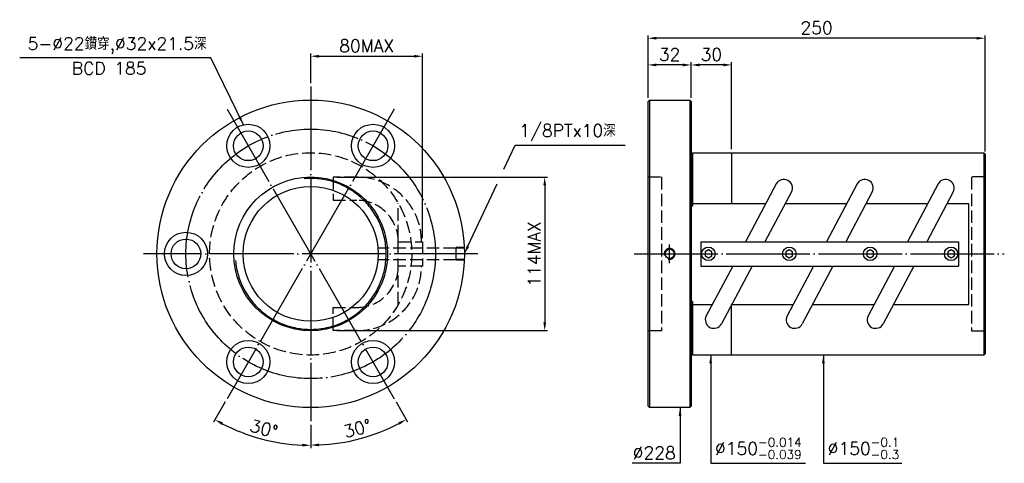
# Model space of a CAD drawing. Header units: millimetres. Extents: x -286 to 444, y 139 to 468.
import ezdxf

# ---------------------------------------------------------------- set-up
doc = ezdxf.new("R2010")
doc.units = ezdxf.units.MM
doc.header["$LTSCALE"] = 3.1
for name, pattern in [('CENTER', [22, 20, -1, 0, -1]), ('DASHED', [4, 3, -1]), ('THIN', [200000, 200000, 0])]:
    doc.linetypes.add(name, pattern=pattern)
for name, color, linetype in [('NT', 7, 'Continuous'), ('NT-DIM', 2, 'Continuous'), ('SH', 7, 'Continuous'), ('SH-DIM', 2, 'Continuous')]:
    doc.layers.add(name, color=color, linetype=linetype)
doc.styles.get("Standard").update_dxf_attribs({"font": 'simplex.shx', "bigfont": 'chineset.shx'})
doc.dimstyles.new('ISO-25', dxfattribs={"dimscale": 3.1, "dimtxt": 3, "dimasz": 2, "dimexe": 0.646, "dimexo": 0.862, "dimgap": 1, "dimtad": 1, "dimdec": 3, "dimdsep": 46, "dimtxsty": 'Standard', "dimcen": 1.5, "dimclrd": 256, "dimclre": 256, "dimclrt": 256, "dimazin": 2, "dimtfac": 1, "dimtdec": 3, "dimtmove": 0, "dimatfit": 3, "dimfxl": 0, "dimtolj": 1, "dimlwd": -1, "dimlwe": -1, "dimarcsym": 0})

# ---------------------------------------------------------------- blocks, each defined once
blk = doc.blocks.new('*D19')
at = {"layer": 'Defpoints', "color": 0}
for p in [(180.24, 433.96), (180.24, 406.9), (212.24, 406.9)]:
    blk.add_point(p, dxfattribs=at)
at = {"layer": 'SH-DIM'}
for p, q in [((180.24, 409.57), (180.24, 435.97)), ((206.04, 433.96), (186.44, 433.96)), ((212.24, 409.57), (212.24, 435.97))]:
    blk.add_line(p, q, dxfattribs=at)
for points in [[(186.44, 435), (186.44, 432.93), (180.24, 433.96)], [(206.04, 435), (206.04, 432.93), (212.24, 433.96)]]:
    blk.add_solid(points, dxfattribs=at)
at = {"layer": 'SH-DIM', "insert": (196.24, 441.71), "char_height": 9.3, "attachment_point": 5}
blk.add_mtext('\\A1;32', dxfattribs=at)
blk = doc.blocks.new('*D21')
at = {"layer": 'Defpoints', "color": 0}
for p in [(-69.97, 417.9), (-7.97, 401.28), (-131.97, 186.51), (-69.97, 169.9), (-118.52, 160.53)]:
    blk.add_point(p, dxfattribs=at)
at = {"layer": 'SH-DIM'}
for p, q in [((-133.31, 184.2), (-141.94, 169.25)), ((-69.97, 167.22), (-69.97, 149.97))]:
    blk.add_line(p, q, dxfattribs=at)
blk.add_arc((-69.97, 293.9), 141.93, 242.50314, 267.49686, dxfattribs=at)
for points in [[(-136, 167.1), (-135, 168.91), (-140.94, 170.98)], [(-76.15, 153.14), (-76.19, 151.07), (-69.97, 151.97)]]:
    blk.add_solid(points, dxfattribs=at)
at = {"layer": 'SH-DIM', "insert": (-104.7, 164.29), "char_height": 9.3, "attachment_point": 5, "rotation": 345}
blk.add_mtext('\\A1;30°', dxfattribs=at)
blk = doc.blocks.new('*D22')
at = {"layer": 'Defpoints', "color": 0}
for p in [(-69.97, 417.9), (-131.97, 401.28), (-7.97, 186.51), (-69.97, 169.9), (-45.35, 154.27)]:
    blk.add_point(p, dxfattribs=at)
at = {"layer": 'SH-DIM'}
for p, q in [((-6.64, 184.2), (1.92, 169.38)), ((-69.97, 167.22), (-69.97, 150.12))]:
    blk.add_line(p, q, dxfattribs=at)
blk.add_arc((-69.97, 293.9), 141.78, 272.50577, 297.49423, dxfattribs=at)
for points in [[(-5.02, 169.04), (-4.02, 167.23), (0.92, 171.11)], [(-63.75, 151.22), (-63.8, 153.29), (-69.97, 152.12)]]:
    blk.add_solid(points, dxfattribs=at)
at = {"layer": 'SH-DIM', "insert": (-35.28, 164.44), "char_height": 9.3, "attachment_point": 5, "rotation": 15}
blk.add_mtext('\\A1;30°', dxfattribs=at)
blk = doc.blocks.new('*D23')
at = {"layer": 'Defpoints', "color": 0}
for p in [(13.03, 440.42), (-69.97, 417.9), (13.03, 302.9)]:
    blk.add_point(p, dxfattribs=at)
at = {"layer": 'SH-DIM'}
for p, q in [((-69.97, 420.57), (-69.97, 442.42)), ((-63.77, 440.42), (6.83, 440.42)), ((13.03, 305.57), (13.03, 442.42))]:
    blk.add_line(p, q, dxfattribs=at)
for points in [[(-63.77, 441.45), (-63.77, 439.38), (-69.97, 440.42)], [(6.83, 441.45), (6.83, 439.38), (13.03, 440.42)]]:
    blk.add_solid(points, dxfattribs=at)
at = {"layer": 'SH-DIM', "insert": (-28.47, 448.17), "char_height": 9.3, "attachment_point": 5}
blk.add_mtext('\\A1;80MAX', dxfattribs=at)
blk = doc.blocks.new('*D24')
at = {"layer": 'Defpoints', "color": 0}
for p in [(-53.34, 350.81), (-53.34, 236.98), (103.61, 236.98)]:
    blk.add_point(p, dxfattribs=at)
at = {"layer": 'SH-DIM'}
for p, q in [((-50.66, 350.81), (105.61, 350.81)), ((103.61, 344.61), (103.61, 243.18)), ((-50.66, 236.98), (105.61, 236.98))]:
    blk.add_line(p, q, dxfattribs=at)
for points in [[(102.57, 344.61), (104.64, 344.61), (103.61, 350.81)], [(102.57, 243.18), (104.64, 243.18), (103.61, 236.98)]]:
    blk.add_solid(points, dxfattribs=at)
at = {"layer": 'SH-DIM', "insert": (95.86, 293.9), "char_height": 9.3, "attachment_point": 5, "rotation": 90}
blk.add_mtext('\\A1;114MAX', dxfattribs=at)
blk = doc.blocks.new('*D25')
at = {"layer": 'Defpoints', "color": 0}
for p in [(180.24, 453.79), (180.24, 406.9), (430.24, 367.18)]:
    blk.add_point(p, dxfattribs=at)
at = {"layer": 'SH-DIM'}
for p, q in [((180.24, 409.57), (180.24, 455.79)), ((424.04, 453.79), (186.44, 453.79)), ((430.24, 369.85), (430.24, 455.79))]:
    blk.add_line(p, q, dxfattribs=at)
for points in [[(186.44, 454.82), (186.44, 452.75), (180.24, 453.79)], [(424.04, 454.82), (424.04, 452.75), (430.24, 453.79)]]:
    blk.add_solid(points, dxfattribs=at)
at = {"layer": 'SH-DIM', "insert": (305.24, 461.54), "char_height": 9.3, "attachment_point": 5}
blk.add_mtext('\\A1;250', dxfattribs=at)
blk = doc.blocks.new('*D26')
at = {"layer": 'Defpoints', "color": 0}
for p in [(212.24, 433.96), (212.24, 406.9), (242.24, 368.9)]:
    blk.add_point(p, dxfattribs=at)
at = {"layer": 'SH-DIM'}
for p, q in [((212.24, 409.57), (212.24, 435.97)), ((236.04, 433.96), (218.44, 433.96)), ((242.24, 371.57), (242.24, 435.97))]:
    blk.add_line(p, q, dxfattribs=at)
for points in [[(218.44, 435), (218.44, 432.93), (212.24, 433.96)], [(236.04, 435), (236.04, 432.93), (242.24, 433.96)]]:
    blk.add_solid(points, dxfattribs=at)
at = {"layer": 'SH-DIM', "insert": (227.24, 441.71), "char_height": 9.3, "attachment_point": 5}
blk.add_mtext('\\A1;30', dxfattribs=at)

msp = doc.modelspace()

# ---------------------------------------------------------------- linework, layer by layer
at = {"layer": 'NT', "color": 3, "linetype": 'CENTER'}
for p, q in [((-69.9734, 417.8966), (-69.9734, 169.8966)), ((-131.9734, 401.2838), (-7.9734, 186.5095)), ((-7.9734, 401.2838), (-131.9734, 186.5095)), ((54.0266, 293.8966), (-193.9734, 293.8966))]:
    msp.add_line(p, q, dxfattribs=at)
at = {"layer": 'NT', "color": 7, "linetype": 'Continuous'}
for p, q in [((180.2429, 406.8966), (181.2429, 407.8966)), ((180.2429, 180.8966), (180.2429, 406.8966)), ((181.2429, 407.8966), (211.2429, 407.8966)), ((181.2429, 407.8966), (181.2429, 179.8966)), ((211.2429, 407.8966), (212.2429, 406.8966)), ((211.2429, 407.8966), (211.2429, 179.8966)), ((212.2429, 406.8966), (212.2429, 180.8966)), ((212.2429, 367.8966), (213.2429, 367.8966)), ((213.2429, 368.8966), (213.2429, 329.2661)), ((213.2429, 368.8966), (429.2429, 368.8966)), ((242.2429, 368.8966), (242.2429, 331.3132)), ((429.2429, 368.8966), (429.2429, 218.8966)), ((429.2429, 368.8966), (430.2429, 367.8966)), ((430.2429, 367.8966), (430.2429, 219.8966)), ((275.3478, 345.7395), (252.6003, 302.8966)), ((335.3478, 345.7395), (312.6003, 302.8966)), ((395.3478, 345.7395), (372.6003, 302.8966)), ((286.5648, 339.7838), (266.9794, 302.8966)), ((346.5648, 339.7838), (326.9794, 302.8966)), ((406.5648, 339.7838), (386.9794, 302.8966)), ((213.2429, 329.2661), (212.2429, 329.2661)), ((213.2429, 331.3132), (267.6882, 331.3132)), ((282.0673, 331.3132), (327.6882, 331.3132)), ((342.0673, 331.3132), (387.6882, 331.3132)), ((402.0673, 331.3132), (418.2429, 331.3132)), ((418.2429, 256.48), (418.2429, 331.3132)), ((219.5113, 302.8966), (410.5113, 302.8966)), ((219.5113, 302.8966), (219.5113, 284.8966)), ((410.5113, 302.8966), (410.5113, 284.8966)), ((219.5113, 284.8966), (410.5113, 284.8966)), ((243.0432, 284.8966), (223.4578, 248.0095)), ((257.4223, 284.8966), (234.6748, 242.0538)), ((303.0432, 284.8966), (283.4578, 248.0095)), ((317.4223, 284.8966), (294.6748, 242.0538)), ((363.0432, 284.8966), (343.4578, 248.0095)), ((377.4223, 284.8966), (354.6748, 242.0538)), ((213.2429, 258.5271), (212.2429, 258.5271)), ((213.2429, 258.5271), (213.2429, 218.8966)), ((213.2429, 256.48), (227.9553, 256.48)), ((242.2429, 218.8966), (242.2429, 256.3077)), ((242.3344, 256.48), (287.9553, 256.48)), ((302.3344, 256.48), (347.9553, 256.48)), ((362.3344, 256.48), (418.2429, 256.48)), ((212.2429, 219.8966), (213.2429, 219.8966)), ((430.2429, 219.8966), (429.2429, 218.8966)), ((429.2429, 218.8966), (213.2429, 218.8966)), ((181.2429, 179.8966), (180.2429, 180.8966)), ((211.2429, 179.8966), (181.2429, 179.8966)), ((212.2429, 180.8966), (211.2429, 179.8966))]:
    msp.add_line(p, q, dxfattribs=at)
at = {"layer": 'NT', "color": 1, "linetype": 'DASHED'}
for p, q in [((180.2429, 350.8966), (190.2429, 350.8966)), ((190.2429, 350.8966), (190.2429, 236.8966)), ((430.2429, 350.8966), (420.2429, 350.8966)), ((420.2429, 350.8966), (420.2429, 236.8966)), ((-4.9734, 256.48), (-4.9734, 331.3132)), ((-4.9734, 302.8966), (13.0266, 302.8966)), ((13.0266, 302.8966), (13.0266, 284.8966)), ((13.0266, 284.8966), (-4.9734, 284.8966)), ((190.2429, 236.8966), (180.2429, 236.8966)), ((420.2429, 236.8966), (430.2429, 236.8966))]:
    msp.add_line(p, q, dxfattribs=at)
for points in [[(-35.6894, 350.8126), (-53.3369, 350.8126), (-53.3369, 333.6126), (-35.6894, 333.6126)], [(-35.6894, 236.9806), (-53.3369, 236.9806), (-53.3369, 254.1806), (-35.6894, 254.1806)]]:
    msp.add_lwpolyline(points, dxfattribs=at)
at = {"layer": 'NT', "color": 7, "linetype": 'Continuous'}
for points in [[(225.0113, 296.7834), (222.5113, 295.34), (222.5113, 292.4532), (225.0113, 291.0099), (227.5113, 292.4532), (227.5113, 295.34)], [(285.0113, 296.7834), (282.5113, 295.34), (282.5113, 292.4532), (285.0113, 291.0099), (287.5113, 292.4532), (287.5113, 295.34)], [(345.0113, 296.7834), (342.5113, 295.34), (342.5113, 292.4532), (345.0113, 291.0099), (347.5113, 292.4532), (347.5113, 295.34)], [(405.0113, 296.7834), (402.5113, 295.34), (402.5113, 292.4532), (405.0113, 291.0099), (407.5113, 292.4532), (407.5113, 295.34)]]:
    msp.add_lwpolyline(points, close=True, dxfattribs=at)
for centre, radius in [((-69.9734, 293.8966), 114), ((-116.2234, 374.004), 16), ((-23.7234, 374.004), 16), ((-116.2234, 374.004), 11), ((-23.7234, 374.004), 11), ((-69.9734, 293.8966), 57), ((-69.9734, 293.8966), 50), ((-162.4734, 293.8966), 16), ((-162.4734, 293.8966), 11), ((225.0113, 293.8966), 5), ((285.0113, 293.8966), 5), ((345.0113, 293.8966), 5), ((405.0113, 293.8966), 5), ((-116.2234, 213.7893), 16), ((-23.7234, 213.7893), 16), ((-116.2234, 213.7893), 11), ((-23.7234, 213.7893), 11)]:
    msp.add_circle(centre, radius, dxfattribs=at)
at = {"layer": 'NT', "color": 3, "linetype": 'CENTER'}
msp.add_circle((-69.9734, 293.8966), 92.5, dxfattribs=at)
at = {"layer": 'NT', "color": 1, "linetype": 'DASHED'}
msp.add_circle((-69.9734, 293.8966), 75, dxfattribs=at)
for centre, radius, start, end in [((-35.6894, 302.8966), 47.916, 0, 90), ((-35.6894, 302.8966), 30.716, 0, 90), ((-35.6894, 284.8966), 47.916, 270, 0), ((-35.6894, 284.8966), 30.716, 270, 0)]:
    msp.add_arc(centre, radius, start, end, dxfattribs=at)
at = {"layer": 'NT', "color": 5, "linetype": 'THIN'}
msp.add_arc((-69.9734, 293.8966), 55.967, 185, 95, dxfattribs=at)
at = {"layer": 'NT', "color": 7, "linetype": 'Continuous'}
for centre, start, end in [((280.9563, 342.7616), 332.0338154, 152.0338154), ((340.9563, 342.7616), 332.0338154, 152.0338154), ((400.9563, 342.7616), 332.0338154, 152.0338154), ((229.0663, 245.0316), 152.0338154, 332.0338154), ((289.0663, 245.0316), 152.0338154, 332.0338154), ((349.0663, 245.0316), 152.0338154, 332.0338154)]:
    msp.add_arc(centre, 6.35, start, end, dxfattribs=at)
at = {"layer": 'NT-DIM', "color": 7, "linetype": 'Continuous'}
msp.add_circle((196.2429, 293.8966), 3.4, dxfattribs=at)
at = {"layer": 'NT-DIM', "color": 5, "linetype": 'THIN'}
msp.add_arc((196.2429, 293.8966), 4, 255, 195, dxfattribs=at)
at = {"layer": 'SH', "color": 3, "linetype": 'CENTER'}
for p, q in [((196.2429, 286.8966), (196.2429, 300.8966)), ((170.0058, 293.8966), (444.484, 293.8966))]:
    msp.add_line(p, q, dxfattribs=at)
at = {"layer": 'SH-DIM', "color": 1, "linetype": 'DASHED'}
for p, q in [((37.8296, 298.1966), (-19.9734, 298.1966)), ((44.0266, 298.7606), (37.8296, 298.567)), ((37.8296, 289.2263), (37.8296, 298.567)), ((44.0266, 298.1796), (37.8296, 297.986)), ((37.8296, 289.5966), (-19.9734, 289.5966)), ((44.0266, 289.6136), (37.8296, 289.8073)), ((44.0266, 289.0326), (37.8296, 289.2263))]:
    msp.add_line(p, q, dxfattribs=at)
at = {"layer": 'SH-DIM'}
for points in [[(73.3934, 356.812), (81.6245, 374.4464), (81.7245, 374.4464), (163.2208, 374.4464)], [(46.6489, 299.5147), (68.2522, 345.7975)]]:
    msp.add_lwpolyline(points, dxfattribs=at)
msp.add_solid([(47.5853, 299.0777), (44.0266, 293.8966), (45.7126, 299.9518)], dxfattribs=at)

# ---------------------------------------------------------------- texts
at = {"layer": 'SH-DIM', "char_height": 9.3}
for s, insert, attachment_point in [('5-%%C22鑽穿,%%C32x21.5深', (-147.1738, 442.305), 9), ('BCD 185', (-191.7326, 426.8347), 9), ('1/8PTx10深', (84.8245, 377.5464), 7), ('%%C228', (200.7959, 141.7337), 9), ('\\A1;%%C150{\\H0.7x;\\S-0.014^ -0.039;}', (229.9213, 141.8257), 7), ('\\A1;%%C150{\\H0.7x;\\S-0.1^ -0.3;}', (313.5022, 141.8302), 7)]:
    msp.add_mtext(s, dxfattribs=dict(at, insert=insert, attachment_point=attachment_point))

# ---------------------------------------------------------------- dimensions: what is measured, and where the dimension line sits
at = {"layer": 'SH-DIM'}
for base, p1, p2, picture, middle in [((180.2429, 453.7877), (430.2429, 367.1774), (180.2429, 406.8966), '*D25', (305.2429, 461.5377)), ((180.2429, 433.9641), (212.2429, 406.8966), (180.2429, 406.8966), '*D19', (196.2429, 441.7141)), ((212.2429, 433.9641), (242.2429, 368.8966), (212.2429, 406.8966), '*D26', (227.2429, 441.7141))]:
    dim = msp.add_linear_dim(base=base, p1=p1, p2=p2, dimstyle='ISO-25', dxfattribs=at)
    dim.commit()
    dim.dimension.update_dxf_attribs({"geometry": picture, "text_midpoint": middle})
dim = msp.add_linear_dim(base=(13.0266, 440.416), p1=(-69.9734, 417.8966), p2=(13.0266, 302.8966), text='80MAX', dimstyle='ISO-25', dxfattribs=at)
dim.commit()
dim.dimension.update_dxf_attribs({"geometry": '*D23', "text_midpoint": (-28.4734, 448.166)})
for base, line1, picture, middle in [((-118.5151, 160.5295), ((-7.9734, 401.2838), (-131.9734, 186.5095)), '*D21', (-104.7008, 164.2922)), ((-45.354, 154.2728), ((-131.9734, 401.2838), (-7.9734, 186.5095)), '*D22', (-35.2845, 164.4358))]:
    dim = msp.add_angular_dim_2l(base=base, line1=line1, line2=((-69.9734, 417.8966), (-69.9734, 169.8966)), dimstyle='ISO-25', dxfattribs=at)
    dim.commit()
    dim.dimension.update_dxf_attribs({"geometry": picture, "text_midpoint": middle})
dim = msp.add_linear_dim(base=(103.6078, 236.9806), p1=(-53.3369, 350.8126), p2=(-53.3369, 236.9806), angle=90, text='114MAX', dimstyle='ISO-25', dxfattribs=at)
dim.commit()
dim.dimension.update_dxf_attribs({"geometry": '*D24', "text_midpoint": (95.8578, 293.8966)})

# ---------------------------------------------------------------- leaders
at = {"layer": 'SH-DIM', "annotation_type": 0, "has_hookline": 1}
for points, hookline_direction, text_width in [([(-119.86, 389.5852), (-143.9738, 439.205), (-144.0738, 439.205)], 1, 138.6143), ([(226.7213, 218.8966), (226.7213, 138.7257), (226.8213, 138.7257)], 0, 67.0043), ([(310.3022, 218.8966), (310.3022, 138.7302), (310.4022, 138.7302)], 0, 54.9143), ([(203.9959, 179.8966), (203.9959, 138.6337), (203.8959, 138.6337)], 1, 32.3286)]:
    msp.add_leader(points, dimstyle='ISO-25', dxfattribs=dict(at, hookline_direction=hookline_direction, text_width=text_width))

doc.saveas('drawing.dxf')
